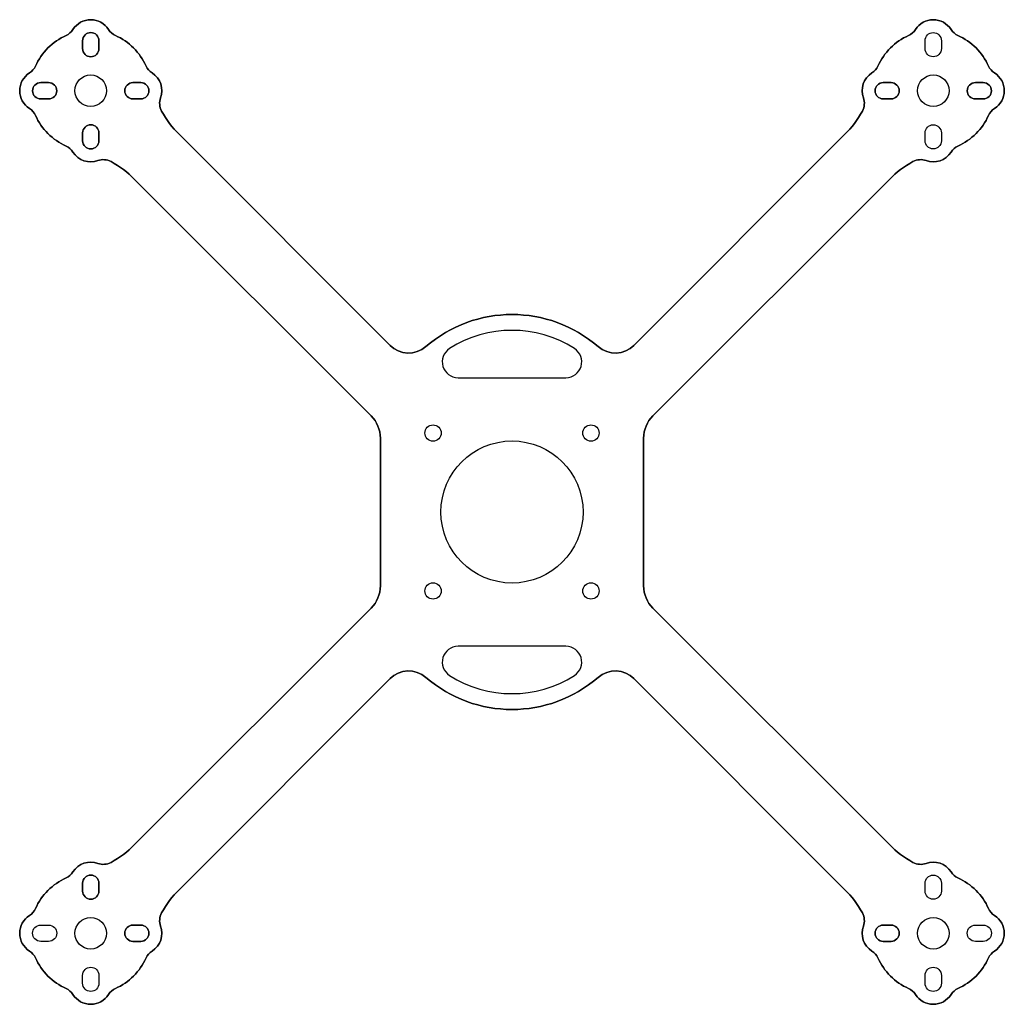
# Model space of a CAD drawing. Header units: millimetres. Extents: x -94 to 94, y -94 to 94.
import ezdxf

# ---------------------------------------------------------------- set-up
doc = ezdxf.new("R2010")
doc.units = ezdxf.units.MM
doc.layers.get('0').update_dxf_attribs({"linetype": 'CONTINUOUS'})

msp = doc.modelspace()

# ---------------------------------------------------------------- linework, layer by layer
for points in [[(25, -14.03), (25, 14.03, -0.198912), (26.76, 18.27), (71.67, 63.18, -0.070422), (76.15, 66.55, -0.216937), (78.63, 66.74, 0.353174), (83.38, 68.36, -0.147856), (84.69, 69.5, 0.184502), (90.5, 75.31, -0.147856), (91.64, 76.62, 0.551291), (91.64, 83.38, -0.147856), (90.5, 84.69, 0.184502), (84.69, 90.5, -0.147856), (83.38, 91.64, 0.551291), (76.62, 91.64, -0.147856), (75.31, 90.5, 0.184502), (69.5, 84.69, -0.147856), (68.36, 83.38, 0.353174), (66.74, 78.63, -0.216937), (66.55, 76.15, -0.070422), (63.18, 71.67), (23.17, 31.65, -0.39325), (16.36, 31.41, 0.372581), (-16.36, 31.41, -0.39325), (-23.17, 31.65), (-63.18, 71.67, -0.070422), (-66.55, 76.15, -0.216937), (-66.74, 78.63, 0.353174), (-68.36, 83.38, -0.147856), (-69.5, 84.69, 0.184502), (-75.31, 90.5, -0.147856), (-76.62, 91.64, 0.551291), (-83.38, 91.64, -0.147856), (-84.69, 90.5, 0.184502), (-90.5, 84.69, -0.147856), (-91.64, 83.38, 0.551291), (-91.64, 76.62, -0.147856), (-90.5, 75.31, 0.184502), (-84.69, 69.5, -0.147856), (-83.38, 68.36, 0.353174), (-78.63, 66.74, -0.216937), (-76.15, 66.55, -0.070422), (-71.67, 63.18), (-26.76, 18.27, -0.198912), (-25, 14.03), (-25, -14.03, -0.198912), (-26.76, -18.27), (-71.67, -63.18, -0.070422), (-76.15, -66.55, -0.216937), (-78.63, -66.74, 0.353174), (-83.38, -68.36, -0.147856), (-84.69, -69.5, 0.184502), (-90.5, -75.31, -0.147856), (-91.64, -76.62, 0.551291), (-91.64, -83.38, -0.147856), (-90.5, -84.69, 0.184502), (-84.69, -90.5, -0.147856), (-83.38, -91.64, 0.551291), (-76.62, -91.64, -0.147856), (-75.31, -90.5, 0.184502), (-69.5, -84.69, -0.147856), (-68.36, -83.38, 0.353174), (-66.74, -78.63, -0.216937), (-66.55, -76.15, -0.070422), (-63.18, -71.67), (-23.17, -31.65, -0.39325), (-16.36, -31.41, 0.372581), (16.36, -31.41, -0.39325), (23.17, -31.65), (63.18, -71.67, -0.070422), (66.55, -76.15, -0.216937), (66.74, -78.63, 0.353174), (68.36, -83.38, -0.147856), (69.5, -84.69, 0.184502), (75.31, -90.5, -0.147856), (76.62, -91.64, 0.551291), (83.38, -91.64, -0.147856), (84.69, -90.5, 0.184502), (90.5, -84.69, -0.147856), (91.64, -83.38, 0.551291), (91.64, -76.62, -0.147856), (90.5, -75.31, 0.184502), (84.69, -69.5, -0.147856), (83.38, -68.36, 0.353174), (78.63, -66.74, -0.216937), (76.15, -66.55, -0.070422), (71.67, -63.18), (26.76, -18.27, -0.198912)], [(66.55, -76.15, 0.070422), (63.18, -71.67), (23.17, -31.65, 0.39325), (16.36, -31.41, -0.372581), (-16.36, -31.41, 0.39325), (-23.17, -31.65), (-63.18, -71.67, 0.070422), (-66.55, -76.15, 0.216937), (-66.74, -78.63, -0.353174), (-68.36, -83.38, 0.147856), (-69.5, -84.69, -0.184502), (-75.31, -90.5, 0.147856), (-76.62, -91.64, -0.551291), (-83.38, -91.64, 0.147856), (-84.69, -90.5, -0.184502), (-90.5, -84.69, 0.147856), (-91.64, -83.38, -0.551291), (-91.64, -76.62, 0.147856), (-90.5, -75.31, -0.184502), (-84.69, -69.5, 0.147856), (-83.38, -68.36, -0.353174), (-78.63, -66.74, 0.216937), (-76.15, -66.55, 0.070422), (-71.67, -63.18), (-26.76, -18.27, 0.198912), (-25, -14.03), (-25, 14.03, 0.198912), (-26.76, 18.27), (-71.67, 63.18, 0.070422), (-76.15, 66.55, 0.216937), (-78.63, 66.74, -0.353174), (-83.38, 68.36, 0.147856), (-84.69, 69.5, -0.184502), (-90.5, 75.31, 0.147856), (-91.64, 76.62, -0.551291), (-91.64, 83.38, 0.147856), (-90.5, 84.69, -0.184502), (-84.69, 90.5, 0.147856), (-83.38, 91.64, -0.551291), (-76.62, 91.64, 0.147856), (-75.31, 90.5, -0.184502), (-69.5, 84.69, 0.147856), (-68.36, 83.38, -0.353174), (-66.74, 78.63, 0.216937), (-66.55, 76.15, 0.070422), (-63.18, 71.67), (-23.17, 31.65, 0.39325), (-16.36, 31.41, -0.372581), (16.36, 31.41, 0.39325), (23.17, 31.65), (63.18, 71.67, 0.070422), (66.55, 76.15, 0.216937), (66.74, 78.63, -0.353174), (68.36, 83.38, 0.147856), (69.5, 84.69, -0.184502), (75.31, 90.5, 0.147856), (76.62, 91.64, -0.551291), (83.38, 91.64, 0.147856), (84.69, 90.5, -0.184502), (90.5, 84.69, 0.147856), (91.64, 83.38, -0.551291), (91.64, 76.62, 0.147856), (90.5, 75.31, -0.184502), (84.69, 69.5, 0.147856), (83.38, 68.36, -0.353174), (78.63, 66.74, 0.216937), (76.15, 66.55, 0.070422), (71.67, 63.18), (26.76, 18.27, 0.198912), (25, 14.03), (25, -14.03, 0.198912), (26.76, -18.27), (71.67, -63.18, 0.070422), (76.15, -66.55, 0.216937), (78.63, -66.74, -0.353174), (83.38, -68.36, 0.147856), (84.69, -69.5, -0.184502), (90.5, -75.31, 0.147856), (91.64, -76.62, -0.551291), (91.64, -83.38, 0.147856), (90.5, -84.69, -0.184502), (84.69, -90.5, 0.147856), (83.38, -91.64, -0.551291), (76.62, -91.64, 0.147856), (75.31, -90.5, -0.184502), (69.5, -84.69, 0.147856), (68.36, -83.38, -0.353174), (66.74, -78.63, 0.216937)], [(-81.55, 88), (-81.55, 89.5, -1), (-78.45, 89.5), (-78.45, 88, -1)], [(-78.45, 89.5, 1), (-81.55, 89.5), (-81.55, 88, 1), (-78.45, 88)], [(81.55, 89.5), (81.55, 88, -1), (78.45, 88), (78.45, 89.5, -1)], [(81.55, 89.5), (81.55, 88, -1), (78.45, 88), (78.45, 89.5, -1)], [(-88, 78.45), (-89.5, 78.45, -1), (-89.5, 81.55), (-88, 81.55, -1)], [(-88, 78.45, 1), (-88, 81.55), (-89.5, 81.55, 1), (-89.5, 78.45)], [(-70.5, 78.45), (-72, 78.45, -1), (-72, 81.55), (-70.5, 81.55, -1)], [(-70.5, 78.45, 1), (-70.5, 81.55), (-72, 81.55, 1), (-72, 78.45)], [(72, 78.45), (70.5, 78.45, -1), (70.5, 81.55), (72, 81.55, -1)], [(72, 78.45, 1), (72, 81.55), (70.5, 81.55, 1), (70.5, 78.45)], [(89.5, 78.45), (88, 78.45, -1), (88, 81.55), (89.5, 81.55, -1)], [(89.5, 78.45, 1), (89.5, 81.55), (88, 81.55, 1), (88, 78.45)], [(-78.45, 72), (-78.45, 70.5, -1), (-81.55, 70.5), (-81.55, 72, -1)], [(-81.55, 70.5, 1), (-78.45, 70.5), (-78.45, 72, 1), (-81.55, 72)], [(78.45, 70.5), (78.45, 72, -1), (81.55, 72), (81.55, 70.5, -1)], [(78.45, 70.5), (78.45, 72, -1), (81.55, 72), (81.55, 70.5, -1)], [(-11.86, 31.03, 0.749206), (-10.25, 25.5), (10.25, 25.5, 0.749206), (11.86, 31.03, 0.29277)], [(-11.86, 31.03, 0.749206), (-10.25, 25.5), (10.25, 25.5, 0.749206), (11.86, 31.03, 0.29277)], [(-11.86, -31.03, 0.29277), (11.86, -31.03, 0.749206), (10.25, -25.5), (-10.25, -25.5, 0.749206)], [(11.86, -31.03, 0.749206), (10.25, -25.5), (-10.25, -25.5, 0.749206), (-11.86, -31.03, 0.29277)], [(-78.45, -70.5), (-78.45, -72, -1), (-81.55, -72), (-81.55, -70.5, -1)], [(-78.45, -70.5, 1), (-81.55, -70.5), (-81.55, -72, 1), (-78.45, -72)], [(78.45, -72), (78.45, -70.5, -1), (81.55, -70.5), (81.55, -72, -1)], [(81.55, -70.5), (81.55, -72, -1), (78.45, -72), (78.45, -70.5, -1)], [(-89.5, -78.45), (-88, -78.45, -1), (-88, -81.55), (-89.5, -81.55, -1)], [(-89.5, -78.45), (-88, -78.45, -1), (-88, -81.55), (-89.5, -81.55, -1)], [(-72, -78.45), (-70.5, -78.45, -1), (-70.5, -81.55), (-72, -81.55, -1)], [(-70.5, -81.55, 1), (-70.5, -78.45), (-72, -78.45, 1), (-72, -81.55)], [(70.5, -78.45), (72, -78.45, -1), (72, -81.55), (70.5, -81.55, -1)], [(72, -81.55, 1), (72, -78.45), (70.5, -78.45, 1), (70.5, -81.55)], [(88, -78.45), (89.5, -78.45, -1), (89.5, -81.55), (88, -81.55, -1)], [(89.5, -81.55), (88, -81.55, -1), (88, -78.45), (89.5, -78.45, -1)], [(-81.55, -89.5), (-81.55, -88, -1), (-78.45, -88), (-78.45, -89.5, -1)], [(-81.55, -89.5), (-81.55, -88, -1), (-78.45, -88), (-78.45, -89.5, -1)], [(81.55, -88), (81.55, -89.5, -1), (78.45, -89.5), (78.45, -88, -1)], [(78.45, -89.5), (78.45, -88, -1), (81.55, -88), (81.55, -89.5, -1)]]:
    msp.add_lwpolyline(points, format="xyb", close=True)
for centre, radius in [((-80, 80), 3), ((-80, 80), 3), ((80, 80), 3), ((80, 80), 3), ((-15, 15), 1.55), ((-15, 15), 1.55), ((15, 15), 1.55), ((15, 15), 1.55), ((0, 0), 13.5), ((0, 0), 13.5), ((-15, -15), 1.55), ((-15, -15), 1.55), ((15, -15), 1.55), ((15, -15), 1.55), ((-80, -80), 3), ((-80, -80), 3), ((80, -80), 3), ((80, -80), 3)]:
    msp.add_circle(centre, radius)

doc.saveas('drawing.dxf')
